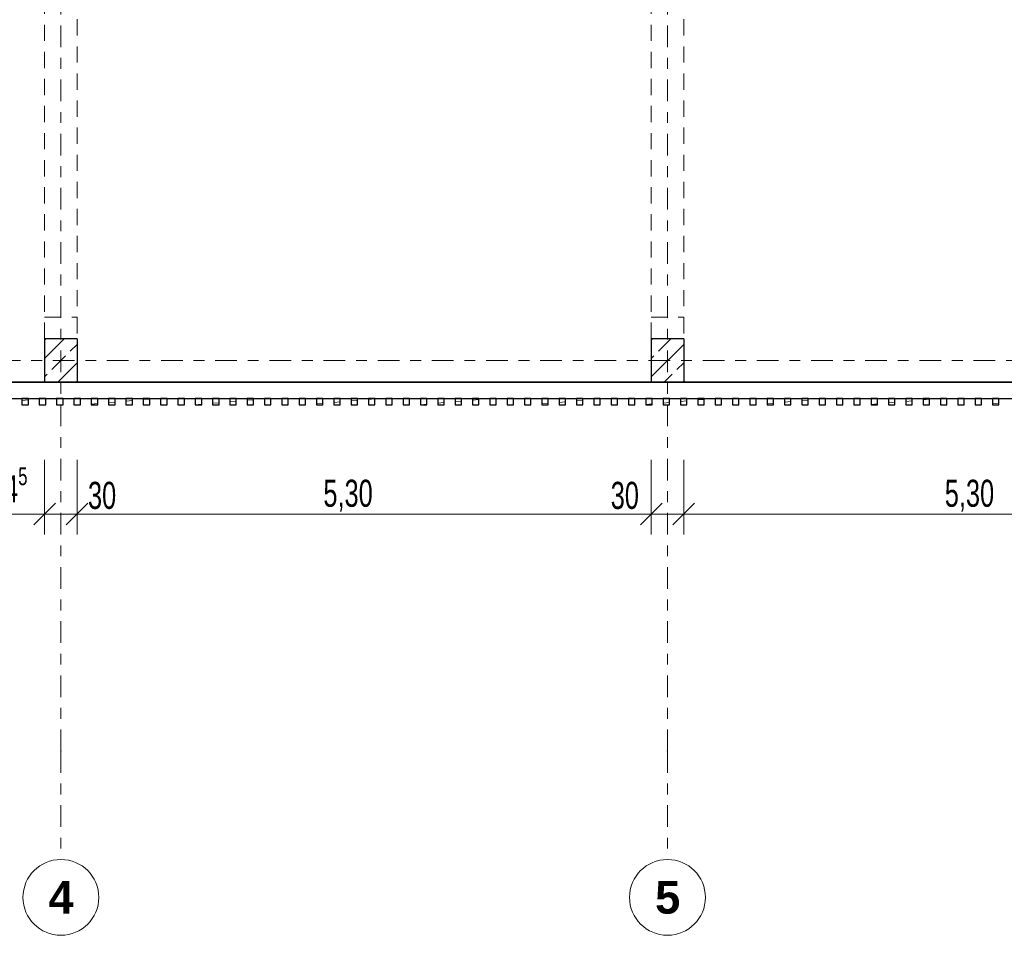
# Model space of a CAD drawing. Header units: metres. Extents: x -3.3 to 34.5, y -5.3 to 16.4.
# Tile 8 of 12: x 16.4 to 25.5, y -5.3 to 3.1. Entities that reach past the tile are written whole.
import ezdxf

# ---------------------------------------------------------------- set-up
doc = ezdxf.new("R2010")
doc.units = ezdxf.units.M
doc.header["$MEASUREMENT"] = 0
doc.set_wipeout_variables(frame=1)
for name, pattern in [('Raster', [0.4, 0.2, -0.1, 0, -0.1]), ('Untersicht', [0.2, 0.15, -0.05]), ('Wipeout_Contour', [1, 0, -1])]:
    doc.linetypes.add(name, pattern=pattern)
for name, color, linetype in [('Neubau_10 Fassade', 7, 'Continuous'), ('Neubau_10 Stütze', 7, 'Continuous'), ('Neubau_20 Decke Roh', 7, 'Continuous'), ('Neubau_20 Träger', 7, 'Continuous'), ('Neubau_86 Achsraster', 7, 'Continuous'), ('Neubau_93 1_100 Bemaßung', 7, 'Continuous')]:
    doc.layers.add(name, color=color, linetype=linetype)
doc.styles.add('ERSTELLTER_STIL_1', font='GOTHIC.TTF', dxfattribs={"width": 0.7})
doc.styles.add('ERSTELLTER_STIL_2', font='arial.ttf')
doc.styles.add('ERSTELLTER_STIL_3', font='arialbd.ttf')
doc.dimstyles.new('ERSTELLTER_STIL__2', dxfattribs={"dimtxt": 0.25, "dimasz": 0.190285, "dimexe": 0.18, "dimexo": 0.5, "dimgap": 0, "dimtad": 1, "dimtih": 1, "dimtoh": 1, "dimzin": 0, "dimdsep": 46, "dimtxsty": 'ERSTELLTER_STIL_2', "dimblk": 'ARROWHEAD_6', "dimblk1": 'ARROWHEAD_6', "dimblk2": 'ARROWHEAD_6', "dimcen": 0.09, "dimclrd": 7, "dimclre": 7, "dimclrt": 7, "dimazin": 0, "dimtfac": 1, "dimtdec": 4, "dimtmove": 0, "dimatfit": 3, "dimfxl": 1, "dimtolj": 1, "dimtzin": 0, "dimarcsym": 0})
doc.dimstyles.new('ERSTELLTER_STIL__3', dxfattribs={"dimtxt": 0.25, "dimasz": 0.190285, "dimexe": 0.18, "dimexo": 0.5, "dimgap": 0, "dimtad": 1, "dimtih": 1, "dimtoh": 1, "dimzin": 0, "dimdsep": 46, "dimtxsty": 'ERSTELLTER_STIL_1', "dimblk": 'ARROWHEAD_6', "dimblk1": 'ARROWHEAD_6', "dimblk2": 'ARROWHEAD_6', "dimcen": 0.09, "dimclrd": 7, "dimclre": 7, "dimclrt": 7, "dimazin": 0, "dimtfac": 1, "dimtdec": 4, "dimtmove": 0, "dimatfit": 3, "dimfxl": 1, "dimtolj": 1, "dimtzin": 0, "dimarcsym": 0})
pattern_1 = [(45, (0, 0), (-0.1697056, 0.1697056), []), (45, (-0.08485, 0.08485), (-0.1697056, 0.1697056), [0.18, -0.06])]
pattern_2 = [(5, (0, 0), (-0.00784402, 0.08965752), [])]

# ---------------------------------------------------------------- blocks, each defined once
blk = doc.blocks.new('*D6')
at = {"layer": 'Neubau_93 1_100 Bemaßung', "color": 7, "linetype": 'Continuous', "lineweight": 13, "transparency": 16777216}
for p, q in [((11.2, 14.1237), (11.2, 14.8115)), ((22.4, 14.1237), (22.4, 14.8115)), ((11.3002, 14.7239), (11.0998, 14.5236)), ((22.5001, 14.7239), (22.2998, 14.5236))]:
    blk.add_line(p, q, dxfattribs=at)
at = {"color": 254, "linetype": 'Wipeout_Contour', "lineweight": 0, "ltscale": 89.557691, "transparency": 16777216}
blk.add_wipeout([(16.3337, 14.6237), (17.2663, 14.6237), (17.2663, 14.9737), (16.3337, 14.9737)], dxfattribs=at).dxf.layer = 'Neubau_93 1_100 Bemaßung'
at = {"layer": 'Neubau_93 1_100 Bemaßung', "color": 7, "linetype": 'Continuous', "lineweight": 13, "transparency": 16777216}
blk.add_line((11.2, 14.6237), (22.4, 14.6237), dxfattribs=at)
at = {"layer": 'Neubau_93 1_100 Bemaßung', "color": 7, "lineweight": 13, "transparency": 16777216, "insert": (16.3837, 14.6737), "char_height": 0.25, "attachment_point": 7, "style": 'ERSTELLTER_STIL_2'}
blk.add_mtext('\\A1;11,20', dxfattribs=at)
blk = doc.blocks.new('ARROWHEAD_6')
at = {"color": 0, "linetype": 'Continuous', "lineweight": 0}
for p, q in [((-0.5, -0.5), (0.5, 0.5)), ((0, 0), (-1, 0))]:
    blk.add_line(p, q, dxfattribs=at)
blk = doc.blocks.new('*D7')
at = {"layer": 'Neubau_93 1_100 Bemaßung', "color": 7, "linetype": 'Continuous', "lineweight": 13, "transparency": 16777216}
for p, q in [((22.4, 14.1237), (22.4, 14.8115)), ((28, 14.1237), (28, 14.8115)), ((22.5001, 14.7239), (22.2998, 14.5236)), ((27.8999, 14.5236), (28.1001, 14.7239)), ((28, 14.6237), (28.1502, 14.6237))]:
    blk.add_line(p, q, dxfattribs=at)
at = {"color": 254, "linetype": 'Wipeout_Contour', "lineweight": 0, "ltscale": 116.900549, "transparency": 16777216}
blk.add_wipeout([(24.8164, 14.6237), (25.5836, 14.6237), (25.5836, 14.9737), (24.8164, 14.9737)], dxfattribs=at).dxf.layer = 'Neubau_93 1_100 Bemaßung'
at = {"layer": 'Neubau_93 1_100 Bemaßung', "color": 7, "linetype": 'Continuous', "lineweight": 13, "transparency": 16777216}
blk.add_line((22.4, 14.6237), (28, 14.6237), dxfattribs=at)
at = {"layer": 'Neubau_93 1_100 Bemaßung', "color": 7, "lineweight": 13, "transparency": 16777216, "insert": (24.8664, 14.6737), "char_height": 0.25, "attachment_point": 7, "style": 'ERSTELLTER_STIL_2'}
blk.add_mtext('\\A1;5,60', dxfattribs=at)
blk = doc.blocks.new('*D8')
at = {"layer": 'Neubau_93 1_100 Bemaßung', "color": 7, "linetype": 'Continuous', "lineweight": 13, "transparency": 16777216}
for p, q in [((16.95, -1.6052), (16.95, -0.9174)), ((22.25, -1.6052), (22.25, -0.9174)), ((17.0501, -1.3173), (16.8498, -1.5176)), ((22.3501, -1.3173), (22.1499, -1.5176)), ((16.7998, -1.4174), (16.95, -1.4174)), ((16.95, -1.4174), (22.25, -1.4174))]:
    blk.add_line(p, q, dxfattribs=at)
at = {"layer": 'Neubau_93 1_100 Bemaßung', "color": 7, "lineweight": 13, "transparency": 16777216, "char_height": 0.25, "attachment_point": 7, "style": 'ERSTELLTER_STIL_1'}
for s, insert in [('\\A1;5,30', (19.2235, -1.3971)), ('\\A1;30', (21.876, -1.3738))]:
    blk.add_mtext(s, dxfattribs=dict(at, insert=insert))
blk = doc.blocks.new('*D9')
at = {"layer": 'Neubau_93 1_100 Bemaßung', "color": 7, "linetype": 'Continuous', "lineweight": 13, "transparency": 16777216}
for p, q in [((22.25, -1.6052), (22.25, -0.9174)), ((22.55, -1.6052), (22.55, -0.9174)), ((22.3501, -1.3173), (22.1499, -1.5176)), ((22.6502, -1.3173), (22.4499, -1.5176)), ((22.25, -1.4174), (22.55, -1.4174))]:
    blk.add_line(p, q, dxfattribs=at)
blk = doc.blocks.new('*D10')
at = {"layer": 'Neubau_93 1_100 Bemaßung', "color": 7, "linetype": 'Continuous', "lineweight": 13, "transparency": 16777216}
for p, q in [((22.55, -1.6052), (22.55, -0.9174)), ((27.85, -1.6052), (27.85, -0.9174)), ((22.6502, -1.3173), (22.4499, -1.5176)), ((27.7498, -1.5176), (27.9502, -1.3173)), ((22.55, -1.4174), (27.85, -1.4174)), ((27.85, -1.4174), (28.0002, -1.4174))]:
    blk.add_line(p, q, dxfattribs=at)
at = {"layer": 'Neubau_93 1_100 Bemaßung', "color": 7, "lineweight": 13, "transparency": 16777216, "insert": (24.9604, -1.3971), "char_height": 0.25, "attachment_point": 7, "style": 'ERSTELLTER_STIL_1'}
blk.add_mtext('\\A1;5,30', dxfattribs=at)
blk = doc.blocks.new('*D22')
at = {"layer": 'Neubau_93 1_100 Bemaßung', "color": 7, "linetype": 'Continuous', "lineweight": 13, "transparency": 16777216}
for p, q in [((16.005, -1.6052), (16.005, -0.9174)), ((16.65, -1.6052), (16.65, -0.9174)), ((16.1051, -1.3173), (15.9048, -1.5176)), ((16.7502, -1.3173), (16.5499, -1.5176)), ((16.005, -1.4174), (16.65, -1.4174))]:
    blk.add_line(p, q, dxfattribs=at)
at = {"layer": 'Neubau_93 1_100 Bemaßung', "color": 7, "lineweight": 13, "transparency": 16777216, "insert": (16.1454, -1.382), "char_height": 0.25, "attachment_point": 7, "style": 'ERSTELLTER_STIL_1'}
blk.add_mtext('\\A1;64{\\H0.66x;\\S5^  ;}', dxfattribs=at)
blk = doc.blocks.new('*D23')
at = {"layer": 'Neubau_93 1_100 Bemaßung', "color": 7, "linetype": 'Continuous', "lineweight": 13, "transparency": 16777216}
for p, q in [((16.65, -1.6052), (16.65, -0.9174)), ((16.95, -1.6052), (16.95, -0.9174)), ((16.7502, -1.3173), (16.5499, -1.5176)), ((16.8499, -1.5176), (17.0502, -1.3173)), ((16.65, -1.4174), (16.95, -1.4174)), ((16.95, -1.4174), (17.1002, -1.4174))]:
    blk.add_line(p, q, dxfattribs=at)
at = {"layer": 'Neubau_93 1_100 Bemaßung', "color": 7, "lineweight": 13, "transparency": 16777216, "insert": (17.0502, -1.3738), "char_height": 0.25, "attachment_point": 7, "style": 'ERSTELLTER_STIL_1'}
blk.add_mtext('\\A1;30', dxfattribs=at)

msp = doc.modelspace()

# ---------------------------------------------------------------- hatches: boundary and pattern name
at = {"layer": 'Neubau_10 Fassade', "linetype": 'Continuous', "lineweight": 0, "true_color": 0x000000}
h = msp.add_hatch(dxfattribs=at)
h.set_pattern_fill('HOLZ_VOLLHOLZ_LÄNGSHOLZ', color=18, style=0, pattern_type=2)
h.set_pattern_definition(pattern_2)
h.paths.add_polyline_path([(16.4397, -0.41), (16.4997, -0.41), (16.4997, -0.35), (16.4397, -0.35)])
h = msp.add_hatch(dxfattribs=at)
h.set_pattern_fill('HOLZ_VOLLHOLZ_LÄNGSHOLZ', color=18, style=0, pattern_type=2)
h.set_pattern_definition(pattern_2)
h.paths.add_polyline_path([(16.5997, -0.41), (16.6597, -0.41), (16.6597, -0.35), (16.5997, -0.35)])
h = msp.add_hatch(dxfattribs=at)
h.set_pattern_fill('HOLZ_VOLLHOLZ_LÄNGSHOLZ', color=18, style=0, pattern_type=2)
h.set_pattern_definition(pattern_2)
h.paths.add_polyline_path([(16.7597, -0.41), (16.8197, -0.41), (16.8197, -0.35), (16.7597, -0.35)])
h = msp.add_hatch(dxfattribs=at)
h.set_pattern_fill('HOLZ_VOLLHOLZ_LÄNGSHOLZ', color=18, style=0, pattern_type=2)
h.set_pattern_definition(pattern_2)
h.paths.add_polyline_path([(16.9197, -0.41), (16.9797, -0.41), (16.9797, -0.35), (16.9197, -0.35)])
h = msp.add_hatch(dxfattribs=at)
h.set_pattern_fill('HOLZ_VOLLHOLZ_LÄNGSHOLZ', color=18, style=0, pattern_type=2)
h.set_pattern_definition(pattern_2)
h.paths.add_polyline_path([(17.0797, -0.41), (17.1397, -0.41), (17.1397, -0.35), (17.0797, -0.35)])
h = msp.add_hatch(dxfattribs=at)
h.set_pattern_fill('HOLZ_VOLLHOLZ_LÄNGSHOLZ', color=18, style=0, pattern_type=2)
h.set_pattern_definition(pattern_2)
h.paths.add_polyline_path([(17.2397, -0.41), (17.2997, -0.41), (17.2997, -0.35), (17.2397, -0.35)])
h = msp.add_hatch(dxfattribs=at)
h.set_pattern_fill('HOLZ_VOLLHOLZ_LÄNGSHOLZ', color=18, style=0, pattern_type=2)
h.set_pattern_definition(pattern_2)
h.paths.add_polyline_path([(17.3997, -0.41), (17.4597, -0.41), (17.4597, -0.35), (17.3997, -0.35)])
h = msp.add_hatch(dxfattribs=at)
h.set_pattern_fill('HOLZ_VOLLHOLZ_LÄNGSHOLZ', color=18, style=0, pattern_type=2)
h.set_pattern_definition(pattern_2)
h.paths.add_polyline_path([(17.5597, -0.41), (17.6197, -0.41), (17.6197, -0.35), (17.5597, -0.35)])
h = msp.add_hatch(dxfattribs=at)
h.set_pattern_fill('HOLZ_VOLLHOLZ_LÄNGSHOLZ', color=18, style=0, pattern_type=2)
h.set_pattern_definition(pattern_2)
h.paths.add_polyline_path([(17.7197, -0.41), (17.7797, -0.41), (17.7797, -0.35), (17.7197, -0.35)])
h = msp.add_hatch(dxfattribs=at)
h.set_pattern_fill('HOLZ_VOLLHOLZ_LÄNGSHOLZ', color=18, style=0, pattern_type=2)
h.set_pattern_definition(pattern_2)
h.paths.add_polyline_path([(17.8797, -0.41), (17.9397, -0.41), (17.9397, -0.35), (17.8797, -0.35)])
h = msp.add_hatch(dxfattribs=at)
h.set_pattern_fill('HOLZ_VOLLHOLZ_LÄNGSHOLZ', color=18, style=0, pattern_type=2)
h.set_pattern_definition(pattern_2)
h.paths.add_polyline_path([(18.0397, -0.41), (18.0997, -0.41), (18.0997, -0.35), (18.0397, -0.35)])
h = msp.add_hatch(dxfattribs=at)
h.set_pattern_fill('HOLZ_VOLLHOLZ_LÄNGSHOLZ', color=18, style=0, pattern_type=2)
h.set_pattern_definition(pattern_2)
h.paths.add_polyline_path([(18.1997, -0.41), (18.2597, -0.41), (18.2597, -0.35), (18.1997, -0.35)])
h = msp.add_hatch(dxfattribs=at)
h.set_pattern_fill('HOLZ_VOLLHOLZ_LÄNGSHOLZ', color=18, style=0, pattern_type=2)
h.set_pattern_definition(pattern_2)
h.paths.add_polyline_path([(18.3597, -0.41), (18.4197, -0.41), (18.4197, -0.35), (18.3597, -0.35)])
h = msp.add_hatch(dxfattribs=at)
h.set_pattern_fill('HOLZ_VOLLHOLZ_LÄNGSHOLZ', color=18, style=0, pattern_type=2)
h.set_pattern_definition(pattern_2)
h.paths.add_polyline_path([(18.5197, -0.41), (18.5797, -0.41), (18.5797, -0.35), (18.5197, -0.35)])
h = msp.add_hatch(dxfattribs=at)
h.set_pattern_fill('HOLZ_VOLLHOLZ_LÄNGSHOLZ', color=18, style=0, pattern_type=2)
h.set_pattern_definition(pattern_2)
h.paths.add_polyline_path([(18.6797, -0.41), (18.7397, -0.41), (18.7397, -0.35), (18.6797, -0.35)])
h = msp.add_hatch(dxfattribs=at)
h.set_pattern_fill('HOLZ_VOLLHOLZ_LÄNGSHOLZ', color=18, style=0, pattern_type=2)
h.set_pattern_definition(pattern_2)
h.paths.add_polyline_path([(18.8397, -0.41), (18.8997, -0.41), (18.8997, -0.35), (18.8397, -0.35)])
h = msp.add_hatch(dxfattribs=at)
h.set_pattern_fill('HOLZ_VOLLHOLZ_LÄNGSHOLZ', color=18, style=0, pattern_type=2)
h.set_pattern_definition(pattern_2)
h.paths.add_polyline_path([(18.9997, -0.41), (19.0597, -0.41), (19.0597, -0.35), (18.9997, -0.35)])
h = msp.add_hatch(dxfattribs=at)
h.set_pattern_fill('HOLZ_VOLLHOLZ_LÄNGSHOLZ', color=18, style=0, pattern_type=2)
h.set_pattern_definition(pattern_2)
h.paths.add_polyline_path([(19.1597, -0.41), (19.2197, -0.41), (19.2197, -0.35), (19.1597, -0.35)])
h = msp.add_hatch(dxfattribs=at)
h.set_pattern_fill('HOLZ_VOLLHOLZ_LÄNGSHOLZ', color=18, style=0, pattern_type=2)
h.set_pattern_definition(pattern_2)
h.paths.add_polyline_path([(19.3197, -0.41), (19.3797, -0.41), (19.3797, -0.35), (19.3197, -0.35)])
h = msp.add_hatch(dxfattribs=at)
h.set_pattern_fill('HOLZ_VOLLHOLZ_LÄNGSHOLZ', color=18, style=0, pattern_type=2)
h.set_pattern_definition(pattern_2)
h.paths.add_polyline_path([(19.4797, -0.41), (19.5397, -0.41), (19.5397, -0.35), (19.4797, -0.35)])
h = msp.add_hatch(dxfattribs=at)
h.set_pattern_fill('HOLZ_VOLLHOLZ_LÄNGSHOLZ', color=18, style=0, pattern_type=2)
h.set_pattern_definition(pattern_2)
h.paths.add_polyline_path([(19.6397, -0.41), (19.6997, -0.41), (19.6997, -0.35), (19.6397, -0.35)])
h = msp.add_hatch(dxfattribs=at)
h.set_pattern_fill('HOLZ_VOLLHOLZ_LÄNGSHOLZ', color=18, style=0, pattern_type=2)
h.set_pattern_definition(pattern_2)
h.paths.add_polyline_path([(19.7997, -0.41), (19.8597, -0.41), (19.8597, -0.35), (19.7997, -0.35)])
h = msp.add_hatch(dxfattribs=at)
h.set_pattern_fill('HOLZ_VOLLHOLZ_LÄNGSHOLZ', color=18, style=0, pattern_type=2)
h.set_pattern_definition(pattern_2)
h.paths.add_polyline_path([(19.9597, -0.41), (20.0197, -0.41), (20.0197, -0.35), (19.9597, -0.35)])
h = msp.add_hatch(dxfattribs=at)
h.set_pattern_fill('HOLZ_VOLLHOLZ_LÄNGSHOLZ', color=18, style=0, pattern_type=2)
h.set_pattern_definition(pattern_2)
h.paths.add_polyline_path([(20.1197, -0.41), (20.1797, -0.41), (20.1797, -0.35), (20.1197, -0.35)])
h = msp.add_hatch(dxfattribs=at)
h.set_pattern_fill('HOLZ_VOLLHOLZ_LÄNGSHOLZ', color=18, style=0, pattern_type=2)
h.set_pattern_definition(pattern_2)
h.paths.add_polyline_path([(20.2797, -0.41), (20.3397, -0.41), (20.3397, -0.35), (20.2797, -0.35)])
h = msp.add_hatch(dxfattribs=at)
h.set_pattern_fill('HOLZ_VOLLHOLZ_LÄNGSHOLZ', color=18, style=0, pattern_type=2)
h.set_pattern_definition(pattern_2)
h.paths.add_polyline_path([(20.4397, -0.41), (20.4997, -0.41), (20.4997, -0.35), (20.4397, -0.35)])
h = msp.add_hatch(dxfattribs=at)
h.set_pattern_fill('HOLZ_VOLLHOLZ_LÄNGSHOLZ', color=18, style=0, pattern_type=2)
h.set_pattern_definition(pattern_2)
h.paths.add_polyline_path([(20.5997, -0.41), (20.6597, -0.41), (20.6597, -0.35), (20.5997, -0.35)])
h = msp.add_hatch(dxfattribs=at)
h.set_pattern_fill('HOLZ_VOLLHOLZ_LÄNGSHOLZ', color=18, style=0, pattern_type=2)
h.set_pattern_definition(pattern_2)
h.paths.add_polyline_path([(20.7597, -0.41), (20.8197, -0.41), (20.8197, -0.35), (20.7597, -0.35)])
h = msp.add_hatch(dxfattribs=at)
h.set_pattern_fill('HOLZ_VOLLHOLZ_LÄNGSHOLZ', color=18, style=0, pattern_type=2)
h.set_pattern_definition(pattern_2)
h.paths.add_polyline_path([(20.9197, -0.41), (20.9797, -0.41), (20.9797, -0.35), (20.9197, -0.35)])
h = msp.add_hatch(dxfattribs=at)
h.set_pattern_fill('HOLZ_VOLLHOLZ_LÄNGSHOLZ', color=18, style=0, pattern_type=2)
h.set_pattern_definition(pattern_2)
h.paths.add_polyline_path([(21.0797, -0.41), (21.1397, -0.41), (21.1397, -0.35), (21.0797, -0.35)])
h = msp.add_hatch(dxfattribs=at)
h.set_pattern_fill('HOLZ_VOLLHOLZ_LÄNGSHOLZ', color=18, style=0, pattern_type=2)
h.set_pattern_definition(pattern_2)
h.paths.add_polyline_path([(21.2397, -0.41), (21.2997, -0.41), (21.2997, -0.35), (21.2397, -0.35)])
h = msp.add_hatch(dxfattribs=at)
h.set_pattern_fill('HOLZ_VOLLHOLZ_LÄNGSHOLZ', color=18, style=0, pattern_type=2)
h.set_pattern_definition(pattern_2)
h.paths.add_polyline_path([(21.3997, -0.41), (21.4597, -0.41), (21.4597, -0.35), (21.3997, -0.35)])
h = msp.add_hatch(dxfattribs=at)
h.set_pattern_fill('HOLZ_VOLLHOLZ_LÄNGSHOLZ', color=18, style=0, pattern_type=2)
h.set_pattern_definition(pattern_2)
h.paths.add_polyline_path([(21.5597, -0.41), (21.6197, -0.41), (21.6197, -0.35), (21.5597, -0.35)])
h = msp.add_hatch(dxfattribs=at)
h.set_pattern_fill('HOLZ_VOLLHOLZ_LÄNGSHOLZ', color=18, style=0, pattern_type=2)
h.set_pattern_definition(pattern_2)
h.paths.add_polyline_path([(21.7197, -0.41), (21.7797, -0.41), (21.7797, -0.35), (21.7197, -0.35)])
h = msp.add_hatch(dxfattribs=at)
h.set_pattern_fill('HOLZ_VOLLHOLZ_LÄNGSHOLZ', color=18, style=0, pattern_type=2)
h.set_pattern_definition(pattern_2)
h.paths.add_polyline_path([(21.8797, -0.41), (21.9397, -0.41), (21.9397, -0.35), (21.8797, -0.35)])
h = msp.add_hatch(dxfattribs=at)
h.set_pattern_fill('HOLZ_VOLLHOLZ_LÄNGSHOLZ', color=18, style=0, pattern_type=2)
h.set_pattern_definition(pattern_2)
h.paths.add_polyline_path([(22.0397, -0.41), (22.0997, -0.41), (22.0997, -0.35), (22.0397, -0.35)])
h = msp.add_hatch(dxfattribs=at)
h.set_pattern_fill('HOLZ_VOLLHOLZ_LÄNGSHOLZ', color=18, style=0, pattern_type=2)
h.set_pattern_definition(pattern_2)
h.paths.add_polyline_path([(22.1997, -0.41), (22.2597, -0.41), (22.2597, -0.35), (22.1997, -0.35)])
h = msp.add_hatch(dxfattribs=at)
h.set_pattern_fill('HOLZ_VOLLHOLZ_LÄNGSHOLZ', color=18, style=0, pattern_type=2)
h.set_pattern_definition(pattern_2)
h.paths.add_polyline_path([(22.3597, -0.41), (22.4197, -0.41), (22.4197, -0.35), (22.3597, -0.35)])
h = msp.add_hatch(dxfattribs=at)
h.set_pattern_fill('HOLZ_VOLLHOLZ_LÄNGSHOLZ', color=18, style=0, pattern_type=2)
h.set_pattern_definition(pattern_2)
h.paths.add_polyline_path([(22.5197, -0.41), (22.5797, -0.41), (22.5797, -0.35), (22.5197, -0.35)])
h = msp.add_hatch(dxfattribs=at)
h.set_pattern_fill('HOLZ_VOLLHOLZ_LÄNGSHOLZ', color=18, style=0, pattern_type=2)
h.set_pattern_definition(pattern_2)
h.paths.add_polyline_path([(22.6797, -0.41), (22.7397, -0.41), (22.7397, -0.35), (22.6797, -0.35)])
h = msp.add_hatch(dxfattribs=at)
h.set_pattern_fill('HOLZ_VOLLHOLZ_LÄNGSHOLZ', color=18, style=0, pattern_type=2)
h.set_pattern_definition(pattern_2)
h.paths.add_polyline_path([(22.8397, -0.41), (22.8997, -0.41), (22.8997, -0.35), (22.8397, -0.35)])
h = msp.add_hatch(dxfattribs=at)
h.set_pattern_fill('HOLZ_VOLLHOLZ_LÄNGSHOLZ', color=18, style=0, pattern_type=2)
h.set_pattern_definition(pattern_2)
h.paths.add_polyline_path([(22.9997, -0.41), (23.0597, -0.41), (23.0597, -0.35), (22.9997, -0.35)])
h = msp.add_hatch(dxfattribs=at)
h.set_pattern_fill('HOLZ_VOLLHOLZ_LÄNGSHOLZ', color=18, style=0, pattern_type=2)
h.set_pattern_definition(pattern_2)
h.paths.add_polyline_path([(23.1597, -0.41), (23.2197, -0.41), (23.2197, -0.35), (23.1597, -0.35)])
h = msp.add_hatch(dxfattribs=at)
h.set_pattern_fill('HOLZ_VOLLHOLZ_LÄNGSHOLZ', color=18, style=0, pattern_type=2)
h.set_pattern_definition(pattern_2)
h.paths.add_polyline_path([(23.3197, -0.41), (23.3797, -0.41), (23.3797, -0.35), (23.3197, -0.35)])
h = msp.add_hatch(dxfattribs=at)
h.set_pattern_fill('HOLZ_VOLLHOLZ_LÄNGSHOLZ', color=18, style=0, pattern_type=2)
h.set_pattern_definition(pattern_2)
h.paths.add_polyline_path([(23.4797, -0.41), (23.5397, -0.41), (23.5397, -0.35), (23.4797, -0.35)])
h = msp.add_hatch(dxfattribs=at)
h.set_pattern_fill('HOLZ_VOLLHOLZ_LÄNGSHOLZ', color=18, style=0, pattern_type=2)
h.set_pattern_definition(pattern_2)
h.paths.add_polyline_path([(23.6397, -0.41), (23.6997, -0.41), (23.6997, -0.35), (23.6397, -0.35)])
h = msp.add_hatch(dxfattribs=at)
h.set_pattern_fill('HOLZ_VOLLHOLZ_LÄNGSHOLZ', color=18, style=0, pattern_type=2)
h.set_pattern_definition(pattern_2)
h.paths.add_polyline_path([(23.7997, -0.41), (23.8597, -0.41), (23.8597, -0.35), (23.7997, -0.35)])
h = msp.add_hatch(dxfattribs=at)
h.set_pattern_fill('HOLZ_VOLLHOLZ_LÄNGSHOLZ', color=18, style=0, pattern_type=2)
h.set_pattern_definition(pattern_2)
h.paths.add_polyline_path([(23.9597, -0.41), (24.0197, -0.41), (24.0197, -0.35), (23.9597, -0.35)])
h = msp.add_hatch(dxfattribs=at)
h.set_pattern_fill('HOLZ_VOLLHOLZ_LÄNGSHOLZ', color=18, style=0, pattern_type=2)
h.set_pattern_definition(pattern_2)
h.paths.add_polyline_path([(24.1197, -0.41), (24.1797, -0.41), (24.1797, -0.35), (24.1197, -0.35)])
h = msp.add_hatch(dxfattribs=at)
h.set_pattern_fill('HOLZ_VOLLHOLZ_LÄNGSHOLZ', color=18, style=0, pattern_type=2)
h.set_pattern_definition(pattern_2)
h.paths.add_polyline_path([(24.2797, -0.41), (24.3397, -0.41), (24.3397, -0.35), (24.2797, -0.35)])
h = msp.add_hatch(dxfattribs=at)
h.set_pattern_fill('HOLZ_VOLLHOLZ_LÄNGSHOLZ', color=18, style=0, pattern_type=2)
h.set_pattern_definition(pattern_2)
h.paths.add_polyline_path([(24.4397, -0.41), (24.4997, -0.41), (24.4997, -0.35), (24.4397, -0.35)])
h = msp.add_hatch(dxfattribs=at)
h.set_pattern_fill('HOLZ_VOLLHOLZ_LÄNGSHOLZ', color=18, style=0, pattern_type=2)
h.set_pattern_definition(pattern_2)
h.paths.add_polyline_path([(24.5997, -0.41), (24.6597, -0.41), (24.6597, -0.35), (24.5997, -0.35)])
h = msp.add_hatch(dxfattribs=at)
h.set_pattern_fill('HOLZ_VOLLHOLZ_LÄNGSHOLZ', color=18, style=0, pattern_type=2)
h.set_pattern_definition(pattern_2)
h.paths.add_polyline_path([(24.7597, -0.41), (24.8197, -0.41), (24.8197, -0.35), (24.7597, -0.35)])
h = msp.add_hatch(dxfattribs=at)
h.set_pattern_fill('HOLZ_VOLLHOLZ_LÄNGSHOLZ', color=18, style=0, pattern_type=2)
h.set_pattern_definition(pattern_2)
h.paths.add_polyline_path([(24.9197, -0.41), (24.9797, -0.41), (24.9797, -0.35), (24.9197, -0.35)])
h = msp.add_hatch(dxfattribs=at)
h.set_pattern_fill('HOLZ_VOLLHOLZ_LÄNGSHOLZ', color=18, style=0, pattern_type=2)
h.set_pattern_definition(pattern_2)
h.paths.add_polyline_path([(25.0797, -0.41), (25.1397, -0.41), (25.1397, -0.35), (25.0797, -0.35)])
h = msp.add_hatch(dxfattribs=at)
h.set_pattern_fill('HOLZ_VOLLHOLZ_LÄNGSHOLZ', color=18, style=0, pattern_type=2)
h.set_pattern_definition(pattern_2)
h.paths.add_polyline_path([(25.2397, -0.41), (25.2997, -0.41), (25.2997, -0.35), (25.2397, -0.35)])
h = msp.add_hatch(dxfattribs=at)
h.set_pattern_fill('HOLZ_VOLLHOLZ_LÄNGSHOLZ', color=18, style=0, pattern_type=2)
h.set_pattern_definition(pattern_2)
h.paths.add_polyline_path([(25.3997, -0.41), (25.4597, -0.41), (25.4597, -0.35), (25.3997, -0.35)])
at = {"layer": 'Neubau_10 Stütze', "linetype": 'Continuous', "lineweight": 0, "true_color": 0x000000}
h = msp.add_hatch(dxfattribs=at)
h.set_pattern_fill('BETON_STAHLBETON', color=18, style=0, pattern_type=2)
h.set_pattern_definition(pattern_1)
h.paths.add_polyline_path([(16.95, -0.2), (16.95, 0.2), (16.65, 0.2), (16.65, -0.2)])
h = msp.add_hatch(dxfattribs=at)
h.set_pattern_fill('BETON_STAHLBETON', color=18, style=0, pattern_type=2)
h.set_pattern_definition(pattern_1)
h.paths.add_polyline_path([(22.55, -0.2), (22.55, 0.2), (22.25, 0.2), (22.25, -0.2)])

# ---------------------------------------------------------------- linework, layer by layer
at = {"layer": 'Neubau_10 Fassade', "color": 7, "linetype": 'Continuous', "lineweight": 25, "flags": 128}
for points in [[(29.95, -0.2), (16.005, -0.2)], [(16.005, -0.35), (30.1, -0.35)]]:
    msp.add_lwpolyline(points, dxfattribs=at)
for points in [[(16.4397, -0.41), (16.4997, -0.41), (16.4997, -0.35), (16.4397, -0.35)], [(16.5997, -0.41), (16.6597, -0.41), (16.6597, -0.35), (16.5997, -0.35)], [(16.7597, -0.41), (16.8197, -0.41), (16.8197, -0.35), (16.7597, -0.35)], [(16.9197, -0.41), (16.9797, -0.41), (16.9797, -0.35), (16.9197, -0.35)], [(17.0797, -0.41), (17.1397, -0.41), (17.1397, -0.35), (17.0797, -0.35)], [(17.2397, -0.41), (17.2997, -0.41), (17.2997, -0.35), (17.2397, -0.35)], [(17.3997, -0.41), (17.4597, -0.41), (17.4597, -0.35), (17.3997, -0.35)], [(17.5597, -0.41), (17.6197, -0.41), (17.6197, -0.35), (17.5597, -0.35)], [(17.7197, -0.41), (17.7797, -0.41), (17.7797, -0.35), (17.7197, -0.35)], [(17.8797, -0.41), (17.9397, -0.41), (17.9397, -0.35), (17.8797, -0.35)], [(18.0397, -0.41), (18.0997, -0.41), (18.0997, -0.35), (18.0397, -0.35)], [(18.1997, -0.41), (18.2597, -0.41), (18.2597, -0.35), (18.1997, -0.35)], [(18.3597, -0.41), (18.4197, -0.41), (18.4197, -0.35), (18.3597, -0.35)], [(18.5197, -0.41), (18.5797, -0.41), (18.5797, -0.35), (18.5197, -0.35)], [(18.6797, -0.41), (18.7397, -0.41), (18.7397, -0.35), (18.6797, -0.35)], [(18.8397, -0.41), (18.8997, -0.41), (18.8997, -0.35), (18.8397, -0.35)], [(18.9997, -0.41), (19.0597, -0.41), (19.0597, -0.35), (18.9997, -0.35)], [(19.1597, -0.41), (19.2197, -0.41), (19.2197, -0.35), (19.1597, -0.35)], [(19.3197, -0.41), (19.3797, -0.41), (19.3797, -0.35), (19.3197, -0.35)], [(19.4797, -0.41), (19.5397, -0.41), (19.5397, -0.35), (19.4797, -0.35)], [(19.6397, -0.41), (19.6997, -0.41), (19.6997, -0.35), (19.6397, -0.35)], [(19.7997, -0.41), (19.8597, -0.41), (19.8597, -0.35), (19.7997, -0.35)], [(19.9597, -0.41), (20.0197, -0.41), (20.0197, -0.35), (19.9597, -0.35)], [(20.1197, -0.41), (20.1797, -0.41), (20.1797, -0.35), (20.1197, -0.35)], [(20.2797, -0.41), (20.3397, -0.41), (20.3397, -0.35), (20.2797, -0.35)], [(20.4397, -0.41), (20.4997, -0.41), (20.4997, -0.35), (20.4397, -0.35)], [(20.5997, -0.41), (20.6597, -0.41), (20.6597, -0.35), (20.5997, -0.35)], [(20.7597, -0.41), (20.8197, -0.41), (20.8197, -0.35), (20.7597, -0.35)], [(20.9197, -0.41), (20.9797, -0.41), (20.9797, -0.35), (20.9197, -0.35)], [(21.0797, -0.41), (21.1397, -0.41), (21.1397, -0.35), (21.0797, -0.35)], [(21.2397, -0.41), (21.2997, -0.41), (21.2997, -0.35), (21.2397, -0.35)], [(21.3997, -0.41), (21.4597, -0.41), (21.4597, -0.35), (21.3997, -0.35)], [(21.5597, -0.41), (21.6197, -0.41), (21.6197, -0.35), (21.5597, -0.35)], [(21.7197, -0.41), (21.7797, -0.41), (21.7797, -0.35), (21.7197, -0.35)], [(21.8797, -0.41), (21.9397, -0.41), (21.9397, -0.35), (21.8797, -0.35)], [(22.0397, -0.41), (22.0997, -0.41), (22.0997, -0.35), (22.0397, -0.35)], [(22.1997, -0.41), (22.2597, -0.41), (22.2597, -0.35), (22.1997, -0.35)], [(22.3597, -0.41), (22.4197, -0.41), (22.4197, -0.35), (22.3597, -0.35)], [(22.5197, -0.41), (22.5797, -0.41), (22.5797, -0.35), (22.5197, -0.35)], [(22.6797, -0.41), (22.7397, -0.41), (22.7397, -0.35), (22.6797, -0.35)], [(22.8397, -0.41), (22.8997, -0.41), (22.8997, -0.35), (22.8397, -0.35)], [(22.9997, -0.41), (23.0597, -0.41), (23.0597, -0.35), (22.9997, -0.35)], [(23.1597, -0.41), (23.2197, -0.41), (23.2197, -0.35), (23.1597, -0.35)], [(23.3197, -0.41), (23.3797, -0.41), (23.3797, -0.35), (23.3197, -0.35)], [(23.4797, -0.41), (23.5397, -0.41), (23.5397, -0.35), (23.4797, -0.35)], [(23.6397, -0.41), (23.6997, -0.41), (23.6997, -0.35), (23.6397, -0.35)], [(23.7997, -0.41), (23.8597, -0.41), (23.8597, -0.35), (23.7997, -0.35)], [(23.9597, -0.41), (24.0197, -0.41), (24.0197, -0.35), (23.9597, -0.35)], [(24.1197, -0.41), (24.1797, -0.41), (24.1797, -0.35), (24.1197, -0.35)], [(24.2797, -0.41), (24.3397, -0.41), (24.3397, -0.35), (24.2797, -0.35)], [(24.4397, -0.41), (24.4997, -0.41), (24.4997, -0.35), (24.4397, -0.35)], [(24.5997, -0.41), (24.6597, -0.41), (24.6597, -0.35), (24.5997, -0.35)], [(24.7597, -0.41), (24.8197, -0.41), (24.8197, -0.35), (24.7597, -0.35)], [(24.9197, -0.41), (24.9797, -0.41), (24.9797, -0.35), (24.9197, -0.35)], [(25.0797, -0.41), (25.1397, -0.41), (25.1397, -0.35), (25.0797, -0.35)], [(25.2397, -0.41), (25.2997, -0.41), (25.2997, -0.35), (25.2397, -0.35)], [(25.3997, -0.41), (25.4597, -0.41), (25.4597, -0.35), (25.3997, -0.35)]]:
    msp.add_lwpolyline(points, close=True, dxfattribs=at)
at = {"layer": 'Neubau_10 Stütze', "color": 7, "linetype": 'Continuous', "lineweight": 25}
for p, q in [((16.95, 0.2), (16.65, 0.2)), ((16.65, 0.2), (16.65, -0.2)), ((16.95, 0.2), (16.95, -0.2)), ((22.55, 0.2), (22.25, 0.2)), ((22.25, 0.2), (22.25, -0.2)), ((22.55, 0.2), (22.55, -0.2)), ((16.95, -0.2), (16.65, -0.2)), ((22.55, -0.2), (22.25, -0.2))]:
    msp.add_line(p, q, dxfattribs=at)
at = {"layer": 'Neubau_10 Stütze', "color": 7, "linetype": 'Untersicht', "lineweight": 18, "flags": 128}
for points in [[(16.65, 0.2), (16.65, 0.4)], [(16.65, 0.4), (16.95, 0.4)], [(16.95, 0.4), (16.95, 0.2)], [(22.25, 0.2), (22.25, 0.4)], [(22.25, 0.4), (22.55, 0.4)], [(22.55, 0.4), (22.55, 0.2)], [(16.65, -0.2), (16.65, 0.2)], [(16.65, 0.2), (16.95, 0.2)], [(16.95, 0.2), (16.95, -0.2)], [(22.25, -0.2), (22.25, 0.2)], [(22.25, 0.2), (22.55, 0.2)], [(22.55, 0.2), (22.55, -0.2)], [(16.95, -0.2), (16.65, -0.2)], [(22.55, -0.2), (22.25, -0.2)]]:
    msp.add_lwpolyline(points, dxfattribs=at)
at = {"layer": 'Neubau_20 Decke Roh', "color": 7, "linetype": 'Continuous', "lineweight": 25, "flags": 128}
msp.add_lwpolyline([(29.95, 13.4), (-0.15, 13.4), (-0.15, -0.2), (29.95, -0.2), (29.95, 1.79)], dxfattribs=at)
at = {"layer": 'Neubau_20 Träger', "color": 7, "linetype": 'Untersicht', "lineweight": 13, "flags": 128}
for points in [[(16.65, 0.2), (16.65, 6.4)], [(16.95, 6.4), (16.95, 0.2)], [(22.25, 0.2), (22.25, 6.4)], [(22.55, 6.4), (22.55, 0.2)], [(16.95, 0.2), (16.65, 0.2)], [(22.55, 0.2), (22.25, 0.2)]]:
    msp.add_lwpolyline(points, dxfattribs=at)
at = {"layer": 'Neubau_86 Achsraster', "color": 7, "linetype": 'Raster', "lineweight": 13}
for p, q in [((16.8, 14.5933), (16.8, -3.6067)), ((22.4, 14.5933), (22.4, -3.6067)), ((-1.2743, 0), (33.5257, 0)), ((16.8, -3.6067), (16.8, -4.6067)), ((22.4, -3.6067), (22.4, -4.6067))]:
    msp.add_line(p, q, dxfattribs=at)
at = {"layer": 'Neubau_86 Achsraster', "color": 7, "linetype": 'Continuous', "lineweight": 13, "flags": 128}
for points in [[(16.8, -5.3067, 1), (16.8, -4.6067, 1)], [(22.4, -5.3067, 1), (22.4, -4.6067, 1)]]:
    msp.add_lwpolyline(points, format="xyb", close=True, dxfattribs=at)
at = {"layer": 'Neubau_86 Achsraster', "color": 7, "linetype": 'Raster', "lineweight": 13}
for p in [(16.8, -3.6067), (16.8, -3.6067), (22.4, -3.6067), (22.4, -3.6067)]:
    msp.add_point(p, dxfattribs=at)

# ---------------------------------------------------------------- texts
at = {"layer": 'Neubau_86 Achsraster', "color": 7, "lineweight": 13, "char_height": 0.3, "attachment_point": 1, "style": 'ERSTELLTER_STIL_3'}
for s, insert in [('\\A1;\\pt0;4', (16.6856, -4.8067)), ('\\A1;\\pt0;5', (22.2856, -4.8067))]:
    msp.add_mtext(s, dxfattribs=dict(at, insert=insert))

# ---------------------------------------------------------------- next in the draw order: dimensions: what is measured, and where the dimension line sits
at = {"layer": 'Neubau_93 1_100 Bemaßung', "color": 7, "linetype": 'Continuous', "lineweight": 13}
dim = msp.add_linear_dim(base=(22.4, 14.6237), p1=(11.2, -3.6067), p2=(22.4, -3.6067), dimstyle='ERSTELLTER_STIL__2', dxfattribs=at)
dim.commit()
dim.dimension.update_dxf_attribs({"geometry": '*D6', "text_midpoint": (16.8025, 14.7987), "dimtype": 160})

# ---------------------------------------------------------------- next in the draw order: dimensions: what is measured, and where the dimension line sits
for base, p1, p2, dimstyle, picture, middle in [((28, 14.6237), (22.4, -3.6067), (28, -3.6067), 'ERSTELLTER_STIL__2', '*D7', (25.19, 14.7987)), ((16.65, -1.4174304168), (16.005, -0.2), (16.65, -0.2), 'ERSTELLTER_STIL__3', '*D22', (16.6722240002, -1.2424304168)), ((16.95, -1.4174), (16.65, -0.2), (16.95, -0.2), 'ERSTELLTER_STIL__3', '*D23', (17.2404, -1.2424))]:
    dim = msp.add_linear_dim(base=base, p1=p1, p2=p2, dimstyle=dimstyle, dxfattribs=at)
    dim.commit()
    dim.dimension.update_dxf_attribs({"geometry": picture, "text_midpoint": middle, "dimtype": 160})

# ---------------------------------------------------------------- next in the draw order: dimensions: what is measured, and where the dimension line sits
for base, p1, p2, picture, middle in [((22.25, -1.4174), (16.95, -0.2), (22.25, -0.2), '*D8', (19.5471, -1.2424)), ((22.55, -1.4174), (22.25, -0.2), (22.55, -0.2), '*D9', (22.0663, -1.2424)), ((27.85, -1.4174), (22.55, -0.2), (27.85, -0.2), '*D10', (25.2841, -1.2424))]:
    dim = msp.add_linear_dim(base=base, p1=p1, p2=p2, dimstyle='ERSTELLTER_STIL__3', dxfattribs=at)
    dim.commit()
    dim.dimension.update_dxf_attribs({"geometry": picture, "text_midpoint": middle, "dimtype": 160})

doc.saveas('drawing.dxf')
